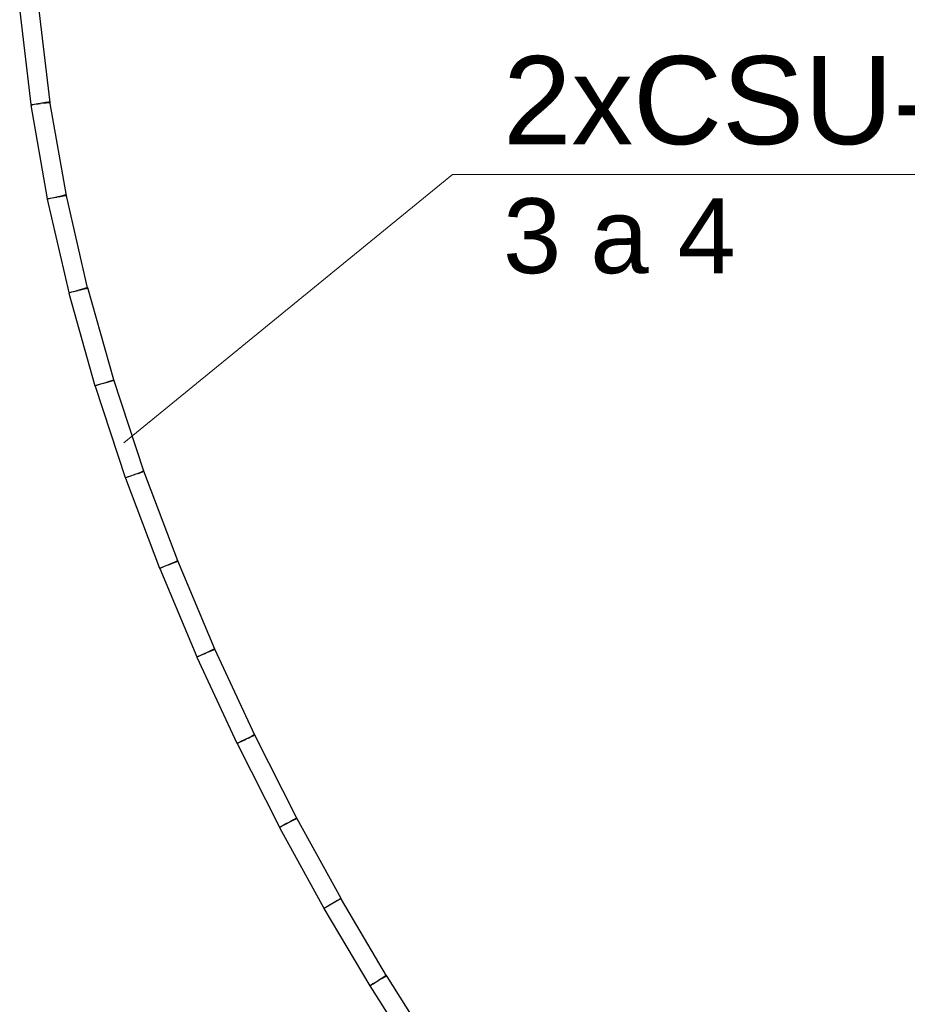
# Model space of a CAD drawing. Header units: millimetres. Extents: x 4476663 to 4477054, y -30323851 to -30323414.
# Tile 173 of 256: x 4476905.72 to 4476907.73, y -30323675.7 to -30323673.47. Entities that reach past the tile are written whole.
import ezdxf

# ---------------------------------------------------------------- set-up
doc = ezdxf.new("R2010")
doc.units = ezdxf.units.MM
doc.linetypes.add('NULL', pattern=[0])
doc.layers.add('CE-Condutos (Teto)', color=1, linetype='Continuous', lineweight=25)
doc.layers.add('CE-Textos fios', color=7, linetype='Continuous', lineweight=9)
doc.styles.add('ARIAL', font='arial.ttf')

msp = doc.modelspace()

# ---------------------------------------------------------------- linework, layer by layer
at = {"layer": 'CE-Condutos (Teto)'}
for p, q in [((4476905.7173, -30323673.4516), (4476905.7422, -30323673.6636)), ((4476905.7864, -30323673.6584), (4476905.7618, -30323673.449)), ((4476905.7582, -30323673.6621), (4476905.7501, -30323673.6635)), ((4476905.751, -30323673.6626), (4476905.7594, -30323673.6616)), ((4476905.7642, -30323673.6611), (4476905.7582, -30323673.6621)), ((4476905.7594, -30323673.6616), (4476905.7642, -30323673.6611)), ((4476905.7674, -30323673.6605), (4476905.7642, -30323673.6611)), ((4476905.7642, -30323673.6611), (4476905.7642, -30323673.6611)), ((4476905.776, -30323673.659), (4476905.7674, -30323673.6605)), ((4476905.7687, -30323673.6605), (4476905.7772, -30323673.6595)), ((4476905.7826, -30323673.6578), (4476905.776, -30323673.659)), ((4476905.7772, -30323673.6595), (4476905.7834, -30323673.6588)), ((4476905.786, -30323673.6572), (4476905.7826, -30323673.6578)), ((4476905.7834, -30323673.6588), (4476905.7863, -30323673.6585)), ((4476905.7863, -30323673.6585), (4476905.786, -30323673.6572)), ((4476905.7863, -30323673.6585), (4476905.7864, -30323673.6584)), ((4476905.7867, -30323673.661), (4476905.7863, -30323673.6585)), ((4476905.8233, -30323673.8695), (4476905.7867, -30323673.661)), ((4476905.7422, -30323673.6636), (4476905.7449, -30323673.6633)), ((4476905.7445, -30323673.6645), (4476905.7423, -30323673.6649)), ((4476905.7423, -30323673.6649), (4476905.7796, -30323673.8772)), ((4476905.7501, -30323673.6635), (4476905.7445, -30323673.6645)), ((4476905.7449, -30323673.6633), (4476905.751, -30323673.6626)), ((4476905.7796, -30323673.8772), (4476905.7818, -30323673.8768)), ((4476905.7815, -30323673.878), (4476905.7798, -30323673.8784)), ((4476905.7798, -30323673.8784), (4476905.8285, -30323674.09)), ((4476905.7867, -30323673.8768), (4476905.7815, -30323673.878)), ((4476905.7818, -30323673.8768), (4476905.7874, -30323673.8758)), ((4476905.7945, -30323673.875), (4476905.7867, -30323673.8768)), ((4476905.7874, -30323673.8758), (4476905.7955, -30323673.8744)), ((4476905.8017, -30323673.8733), (4476905.7945, -30323673.875)), ((4476905.7955, -30323673.8744), (4476905.8017, -30323673.8733)), ((4476905.8035, -30323673.8729), (4476905.8017, -30323673.8733)), ((4476905.8122, -30323673.8709), (4476905.8035, -30323673.8729)), ((4476905.8047, -30323673.8728), (4476905.8133, -30323673.8713)), ((4476905.8191, -30323673.8693), (4476905.8122, -30323673.8709)), ((4476905.8133, -30323673.8713), (4476905.8199, -30323673.8701)), ((4476905.8229, -30323673.8684), (4476905.8191, -30323673.8693)), ((4476905.8199, -30323673.8701), (4476905.8231, -30323673.8695)), ((4476905.824, -30323673.8733), (4476905.8229, -30323673.8684)), ((4476905.8231, -30323673.8695), (4476905.8233, -30323673.8695)), ((4476905.8714, -30323674.0791), (4476905.824, -30323673.8733)), ((4476905.8512, -30323674.0847), (4476905.8424, -30323674.0872)), ((4476905.8433, -30323674.0866), (4476905.8503, -30323674.085)), ((4476905.8599, -30323674.0823), (4476905.8512, -30323674.0847)), ((4476905.8523, -30323674.0845), (4476905.8609, -30323674.0825)), ((4476905.8669, -30323674.0803), (4476905.8599, -30323674.0823)), ((4476905.8609, -30323674.0825), (4476905.8678, -30323674.081)), ((4476905.8711, -30323674.0791), (4476905.8669, -30323674.0803)), ((4476905.8678, -30323674.081), (4476905.8716, -30323674.0801)), ((4476905.8717, -30323674.079), (4476905.8714, -30323674.0791)), ((4476905.8716, -30323674.0801), (4476905.8714, -30323674.0791)), ((4476905.9306, -30323674.2881), (4476905.8717, -30323674.079)), ((4476905.8285, -30323674.09), (4476905.8303, -30323674.0896)), ((4476905.8301, -30323674.0907), (4476905.8288, -30323674.091)), ((4476905.8288, -30323674.091), (4476905.888, -30323674.3012)), ((4476905.8349, -30323674.0893), (4476905.8301, -30323674.0907)), ((4476905.8303, -30323674.0896), (4476905.8355, -30323674.0884)), ((4476905.8424, -30323674.0872), (4476905.8349, -30323674.0893)), ((4476905.8355, -30323674.0884), (4476905.8433, -30323674.0866)), ((4476905.888, -30323674.3012), (4476905.8893, -30323674.3008)), ((4476905.8893, -30323674.3018), (4476905.8884, -30323674.3021)), ((4476905.8884, -30323674.3021), (4476905.9569, -30323674.5098)), ((4476905.8893, -30323674.3008), (4476905.8941, -30323674.2994)), ((4476905.8936, -30323674.3003), (4476905.8893, -30323674.3018)), ((4476905.9008, -30323674.298), (4476905.8936, -30323674.3003)), ((4476905.8941, -30323674.2994), (4476905.9015, -30323674.2973)), ((4476905.9094, -30323674.2951), (4476905.9008, -30323674.298)), ((4476905.9015, -30323674.2973), (4476905.9104, -30323674.2949)), ((4476905.9181, -30323674.2923), (4476905.9094, -30323674.2951)), ((4476905.9104, -30323674.2949), (4476905.9191, -30323674.2924)), ((4476905.9253, -30323674.2899), (4476905.9181, -30323674.2923)), ((4476905.9191, -30323674.2924), (4476905.9261, -30323674.2904)), ((4476905.9297, -30323674.2884), (4476905.9253, -30323674.2899)), ((4476905.9261, -30323674.2904), (4476905.9303, -30323674.2892)), ((4476905.9306, -30323674.2881), (4476905.9297, -30323674.2884)), ((4476905.9303, -30323674.2892), (4476905.9309, -30323674.2891)), ((4476905.9307, -30323674.2881), (4476905.9306, -30323674.2881)), ((4476905.9309, -30323674.2891), (4476905.9306, -30323674.2881)), ((4476905.999, -30323674.495), (4476905.9307, -30323674.2881)), ((4476905.9569, -30323674.5098), (4476905.9578, -30323674.5095)), ((4476905.9579, -30323674.5104), (4476905.9574, -30323674.5106)), ((4476905.9574, -30323674.5106), (4476906.0343, -30323674.7151)), ((4476905.9578, -30323674.5095), (4476905.9622, -30323674.5081)), ((4476905.9619, -30323674.5089), (4476905.9579, -30323674.5104)), ((4476905.9687, -30323674.5064), (4476905.9619, -30323674.5089)), ((4476905.9622, -30323674.5081), (4476905.9693, -30323674.5057)), ((4476905.9771, -30323674.5032), (4476905.9687, -30323674.5064)), ((4476905.9693, -30323674.5057), (4476905.978, -30323674.5029)), ((4476905.9782, -30323674.5028), (4476905.9771, -30323674.5032)), ((4476905.978, -30323674.5029), (4476905.9782, -30323674.5028)), ((4476905.9857, -30323674.5), (4476905.9782, -30323674.5028)), ((4476905.993, -30323674.4972), (4476905.9857, -30323674.5)), ((4476905.9867, -30323674.5), (4476905.9938, -30323674.4976)), ((4476905.9977, -30323674.4954), (4476905.993, -30323674.4972)), ((4476905.9938, -30323674.4976), (4476905.9983, -30323674.4962)), ((4476905.999, -30323674.495), (4476905.9977, -30323674.4954)), ((4476905.9983, -30323674.4962), (4476905.9993, -30323674.4959)), ((4476906.0757, -30323674.6987), (4476905.999, -30323674.495)), ((4476905.999, -30323674.495), (4476905.999, -30323674.495)), ((4476906.0451, -30323674.7115), (4476906.0386, -30323674.7143)), ((4476906.0389, -30323674.7134), (4476906.0457, -30323674.7109)), ((4476906.0533, -30323674.7081), (4476906.0451, -30323674.7115)), ((4476906.0457, -30323674.7109), (4476906.0541, -30323674.7077)), ((4476906.0551, -30323674.7073), (4476906.0533, -30323674.7081)), ((4476906.0541, -30323674.7077), (4476906.0551, -30323674.7073)), ((4476906.0618, -30323674.7045), (4476906.0551, -30323674.7073)), ((4476906.0551, -30323674.7073), (4476906.0552, -30323674.7073)), ((4476906.0552, -30323674.7073), (4476906.0627, -30323674.7045)), ((4476906.0692, -30323674.7014), (4476906.0618, -30323674.7045)), ((4476906.0627, -30323674.7045), (4476906.07, -30323674.7017)), ((4476906.0741, -30323674.6993), (4476906.0692, -30323674.7014)), ((4476906.07, -30323674.7017), (4476906.0747, -30323674.7)), ((4476906.0757, -30323674.6987), (4476906.0741, -30323674.6993)), ((4476906.0747, -30323674.7), (4476906.076, -30323674.6995)), ((4476906.1599, -30323674.8986), (4476906.0757, -30323674.6986)), ((4476906.0757, -30323674.6986), (4476906.0757, -30323674.6987)), ((4476906.0343, -30323674.7151), (4476906.0348, -30323674.7149)), ((4476906.0348, -30323674.7149), (4476906.0389, -30323674.7134)), ((4476906.0386, -30323674.7143), (4476906.035, -30323674.7158)), ((4476906.035, -30323674.7158), (4476906.1193, -30323674.9162)), ((4476906.129, -30323674.9126), (4476906.1228, -30323674.9154)), ((4476906.123, -30323674.9146), (4476906.1295, -30323674.9119)), ((4476906.137, -30323674.9089), (4476906.129, -30323674.9126)), ((4476906.1295, -30323674.9119), (4476906.1377, -30323674.9085)), ((4476906.1394, -30323674.9078), (4476906.137, -30323674.9089)), ((4476906.1377, -30323674.9085), (4476906.1394, -30323674.9077)), ((4476906.1454, -30323674.905), (4476906.1394, -30323674.9078)), ((4476906.1528, -30323674.9015), (4476906.1454, -30323674.905)), ((4476906.1462, -30323674.9049), (4476906.1535, -30323674.9018)), ((4476906.1578, -30323674.8992), (4476906.1528, -30323674.9015)), ((4476906.1535, -30323674.9018), (4476906.1584, -30323674.8997)), ((4476906.1597, -30323674.8983), (4476906.1578, -30323674.8992)), ((4476906.1584, -30323674.8997), (4476906.1601, -30323674.899)), ((4476906.1599, -30323674.8986), (4476906.1597, -30323674.8983)), ((4476906.1601, -30323674.899), (4476906.1599, -30323674.8986)), ((4476906.2505, -30323675.0937), (4476906.1601, -30323674.899)), ((4476906.1193, -30323674.9162), (4476906.123, -30323674.9146)), ((4476906.1228, -30323674.9154), (4476906.1195, -30323674.917)), ((4476906.1195, -30323674.917), (4476906.2102, -30323675.1124)), ((4476906.2102, -30323675.1124), (4476906.2135, -30323675.1109)), ((4476906.2134, -30323675.1116), (4476906.2104, -30323675.1131)), ((4476906.2104, -30323675.1131), (4476906.3065, -30323675.3027)), ((4476906.2193, -30323675.1086), (4476906.2134, -30323675.1116)), ((4476906.2135, -30323675.1109), (4476906.2197, -30323675.108)), ((4476906.2271, -30323675.1047), (4476906.2193, -30323675.1086)), ((4476906.2197, -30323675.108), (4476906.2277, -30323675.1043)), ((4476906.2301, -30323675.1032), (4476906.2271, -30323675.1047)), ((4476906.2277, -30323675.1043), (4476906.2301, -30323675.1032)), ((4476906.2354, -30323675.1005), (4476906.2301, -30323675.1032)), ((4476906.2301, -30323675.1032), (4476906.2301, -30323675.1032)), ((4476906.2428, -30323675.0967), (4476906.2354, -30323675.1005)), ((4476906.2361, -30323675.1004), (4476906.2435, -30323675.0969)), ((4476906.248, -30323675.0941), (4476906.2428, -30323675.0967)), ((4476906.2435, -30323675.0969), (4476906.2486, -30323675.0946)), ((4476906.2501, -30323675.093), (4476906.248, -30323675.0941)), ((4476906.2486, -30323675.0946), (4476906.2505, -30323675.0937)), ((4476906.2505, -30323675.0937), (4476906.2501, -30323675.093)), ((4476906.2506, -30323675.094), (4476906.2505, -30323675.0937)), ((4476906.3462, -30323675.2826), (4476906.2506, -30323675.094)), ((4476906.3307, -30323675.2902), (4476906.3262, -30323675.2927)), ((4476906.3381, -30323675.2862), (4476906.3307, -30323675.2902)), ((4476906.3315, -30323675.2901), (4476906.3389, -30323675.2863)), ((4476906.3435, -30323675.2833), (4476906.3381, -30323675.2862)), ((4476906.3389, -30323675.2863), (4476906.3441, -30323675.2837)), ((4476906.3458, -30323675.282), (4476906.3435, -30323675.2833)), ((4476906.3441, -30323675.2837), (4476906.3462, -30323675.2826)), ((4476906.3468, -30323675.2837), (4476906.3458, -30323675.282)), ((4476906.3462, -30323675.2826), (4476906.3462, -30323675.2826)), ((4476906.4463, -30323675.4648), (4476906.3468, -30323675.2837)), ((4476906.3065, -30323675.3027), (4476906.3095, -30323675.3012)), ((4476906.3095, -30323675.3019), (4476906.3068, -30323675.3034)), ((4476906.3068, -30323675.3034), (4476906.4072, -30323675.4863)), ((4476906.3095, -30323675.3012), (4476906.3154, -30323675.2982)), ((4476906.315, -30323675.2989), (4476906.3095, -30323675.3019)), ((4476906.3226, -30323675.2947), (4476906.315, -30323675.2989)), ((4476906.3154, -30323675.2982), (4476906.3232, -30323675.2943)), ((4476906.3262, -30323675.2927), (4476906.3226, -30323675.2947)), ((4476906.3232, -30323675.2943), (4476906.326, -30323675.2928)), ((4476906.326, -30323675.2928), (4476906.3262, -30323675.2927)), ((4476906.4379, -30323675.469), (4476906.4305, -30323675.4733)), ((4476906.4312, -30323675.4731), (4476906.4386, -30323675.4691)), ((4476906.4433, -30323675.4658), (4476906.4379, -30323675.469)), ((4476906.4386, -30323675.4691), (4476906.4439, -30323675.4661)), ((4476906.4458, -30323675.4642), (4476906.4433, -30323675.4658)), ((4476906.4439, -30323675.4661), (4476906.4462, -30323675.4649)), ((4476906.4471, -30323675.4664), (4476906.4458, -30323675.4642)), ((4476906.4462, -30323675.4649), (4476906.4463, -30323675.4648)), ((4476906.5496, -30323675.6396), (4476906.4471, -30323675.4664)), ((4476906.4072, -30323675.4863), (4476906.4099, -30323675.4848)), ((4476906.4099, -30323675.4855), (4476906.4075, -30323675.487)), ((4476906.4075, -30323675.487), (4476906.5113, -30323675.6623)), ((4476906.4099, -30323675.4848), (4476906.4155, -30323675.4817)), ((4476906.4152, -30323675.4824), (4476906.4099, -30323675.4855)), ((4476906.4225, -30323675.4781), (4476906.4152, -30323675.4824)), ((4476906.4155, -30323675.4817), (4476906.423, -30323675.4776)), ((4476906.4267, -30323675.4756), (4476906.4225, -30323675.4781)), ((4476906.423, -30323675.4776), (4476906.4267, -30323675.4756)), ((4476906.4305, -30323675.4733), (4476906.4267, -30323675.4756)), ((4476906.4267, -30323675.4756), (4476906.4267, -30323675.4756)), ((4476906.5336, -30323675.6489), (4476906.5305, -30323675.6509)), ((4476906.5409, -30323675.6442), (4476906.5336, -30323675.6489)), ((4476906.5343, -30323675.6486), (4476906.5417, -30323675.6443)), ((4476906.5464, -30323675.6408), (4476906.5409, -30323675.6442)), ((4476906.5417, -30323675.6443), (4476906.5471, -30323675.6411)), ((4476906.5492, -30323675.639), (4476906.5464, -30323675.6408)), ((4476906.5471, -30323675.6411), (4476906.5496, -30323675.6396)), ((4476906.5509, -30323675.6417), (4476906.5492, -30323675.639)), ((4476906.5496, -30323675.6396), (4476906.5496, -30323675.6396)), ((4476906.6553, -30323675.8059), (4476906.5509, -30323675.6417)), ((4476906.5113, -30323675.6623), (4476906.5137, -30323675.6608)), ((4476906.5137, -30323675.6616), (4476906.5116, -30323675.6629)), ((4476906.5116, -30323675.6629), (4476906.6178, -30323675.8298)), ((4476906.5137, -30323675.6608), (4476906.519, -30323675.6577)), ((4476906.5187, -30323675.6584), (4476906.5137, -30323675.6616)), ((4476906.5258, -30323675.6539), (4476906.5187, -30323675.6584)), ((4476906.519, -30323675.6577), (4476906.5263, -30323675.6534)), ((4476906.5305, -30323675.6509), (4476906.5258, -30323675.6539)), ((4476906.5263, -30323675.6534), (4476906.5304, -30323675.6509)), ((4476906.5304, -30323675.6509), (4476906.5305, -30323675.6509))]:
    msp.add_line(p, q, dxfattribs=at)
at = {"layer": 'CE-Textos fios'}
for p, q in [((4476905.9533, -30323674.431), (4476906.6994, -30323673.8223)), ((4476906.6994, -30323673.8223), (4476908.248, -30323673.8223))]:
    msp.add_line(p, q, dxfattribs=at)

# ---------------------------------------------------------------- texts
at = {"layer": 'CE-Textos fios', "linetype": 'NULL', "attachment_point": 7, "line_spacing_factor": 0.6, "style": 'ARIAL'}
for s, insert, char_height, width in [('2xCSU-4P', (4476906.8137, -30323673.7563), 0.2, 2.639939), ('3 a 4', (4476906.8137, -30323674.0484), 0.17, 1.056021)]:
    msp.add_mtext(s, dxfattribs=dict(at, insert=insert, char_height=char_height, width=width))

doc.saveas('drawing.dxf')
